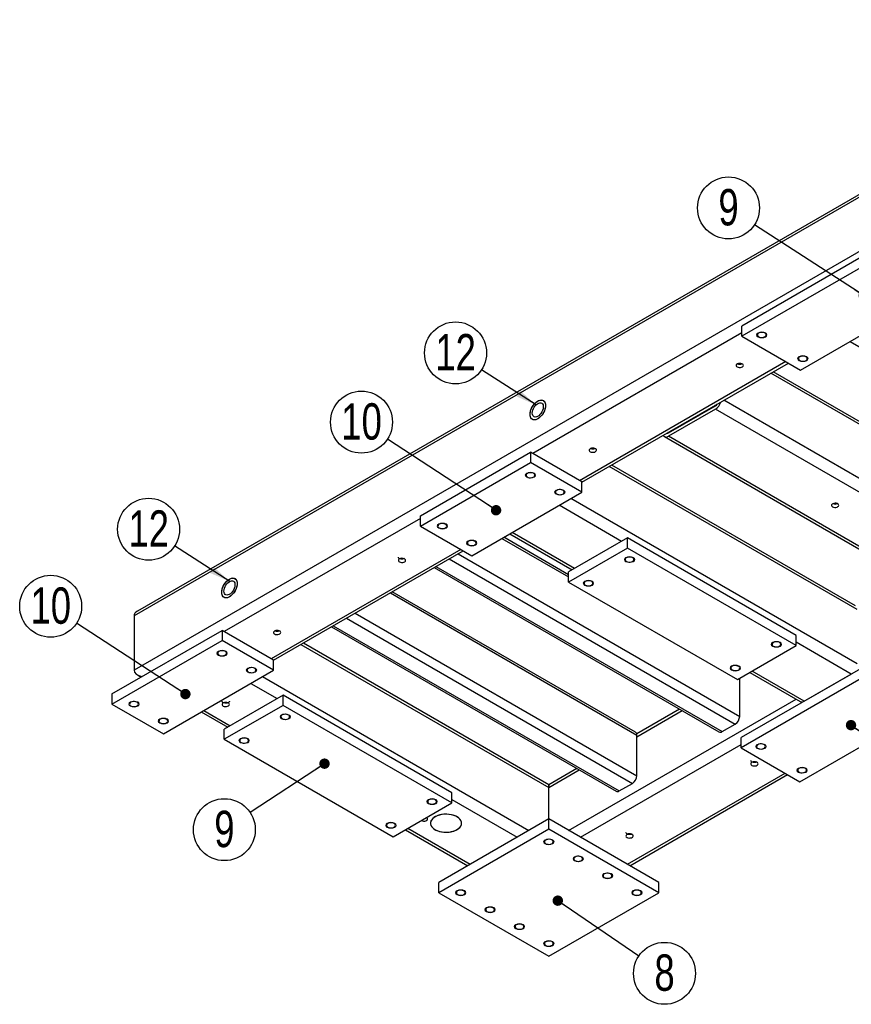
# Model space of a CAD drawing. Header units: millimetres. Extents: x 5 to 589, y -18 to 415.
# Tile 8 of 10: x 426 to 506, y 200 to 294. Entities that reach past the tile are written whole.
import ezdxf

# ---------------------------------------------------------------- set-up
doc = ezdxf.new("R2010")
doc.units = ezdxf.units.MM
doc.layers.add('NOTES', color=6, linetype='Continuous')
doc.layers.add('TRAIT-FINS', color=9, linetype='Continuous')
doc.layers.add('TRAIT-FORT', color=4, linetype='Continuous', lineweight=25)
doc.styles.add('SLDTEXTSTYLE0', font='TXT', dxfattribs={"width": 0.75})
doc.dimstyles.new('SLDDIMSTYLE6', dxfattribs={"dimtxt": 0.18, "dimasz": 1, "dimexe": 0, "dimexo": 0.0625, "dimgap": 0, "dimtad": 0, "dimtih": 1, "dimtoh": 1, "dimdec": 0, "dimrnd": 1e-09, "dimzin": 0, "dimdsep": 46, "dimtxsty": 'Standard', "dimblk1": 'DOT', "dimblk2": 'DOT', "dimsah": 1, "dimcen": 0.09, "dimadec": 0, "dimazin": 0, "dimtfac": 1, "dimtdec": 0, "dimtofl": 0, "dimtmove": 0, "dimatfit": 3, "dimldrblk": 'DOT', "dimfxl": 1, "dimfrac": 2, "dimtolj": 1, "dimtzin": 0, "dimarcsym": 0})
doc.dimstyles.new('SLDDIMSTYLE7', dxfattribs={"dimtxt": 0.18, "dimasz": 2, "dimexe": 0, "dimexo": 0.0625, "dimgap": 0, "dimtad": 0, "dimtih": 1, "dimtoh": 1, "dimdec": 0, "dimrnd": 1e-09, "dimzin": 0, "dimdsep": 46, "dimtxsty": 'Standard', "dimsah": 1, "dimcen": 0.09, "dimadec": 0, "dimazin": 0, "dimtfac": 2, "dimtdec": 0, "dimtofl": 0, "dimtmove": 0, "dimatfit": 3, "dimfxl": 1, "dimfrac": 2, "dimtolj": 1, "dimtzin": 0, "dimarcsym": 0})

# ---------------------------------------------------------------- blocks, each defined once
blk = doc.blocks.new('SW_NOTE_17')
at = {"layer": 'NOTES', "color": 0}
blk.add_circle((-2.503, 1.621), 2.983, dxfattribs=at)
at = {"layer": 'NOTES', "color": 0, "insert": (-2.499, 3.44), "char_height": 3.5, "attachment_point": 2, "style": 'SLDTEXTSTYLE0'}
blk.add_mtext('9', dxfattribs=at)
blk = doc.blocks.new('_Dot')
at = {"color": 0, "linetype": 'ByBlock', "lineweight": -2}
blk.add_line((-0.5, 0), (-1, 0), dxfattribs=at)
at = {"color": 0, "linetype": 'ByBlock', "const_width": 0.5}
blk.add_lwpolyline([(-0.25, 0, 1), (0.25, 0, 1)], format="xyb", close=True, dxfattribs=at)
blk = doc.blocks.new('SW_NOTE_18')
at = {"layer": 'NOTES', "color": 0}
blk.add_circle((-2.496, 1.634), 2.983, dxfattribs=at)
at = {"layer": 'NOTES', "color": 0, "insert": (-2.486, 3.452), "char_height": 3.5, "attachment_point": 2, "style": 'SLDTEXTSTYLE0'}
blk.add_mtext('10', dxfattribs=at)
blk = doc.blocks.new('SW_NOTE_19')
at = {"layer": 'NOTES', "color": 0}
blk.add_circle((-2.499, 1.628), 2.983, dxfattribs=at)
at = {"layer": 'NOTES', "color": 0, "insert": (-2.49, 3.447), "char_height": 3.5, "attachment_point": 2, "style": 'SLDTEXTSTYLE0'}
blk.add_mtext('10', dxfattribs=at)
blk = doc.blocks.new('SW_NOTE_20')
at = {"layer": 'NOTES', "color": 0}
blk.add_circle((2.465, -1.679), 2.983, dxfattribs=at)
at = {"layer": 'NOTES', "color": 0, "insert": (2.47, 0.14), "char_height": 3.5, "attachment_point": 2, "style": 'SLDTEXTSTYLE0'}
blk.add_mtext('8', dxfattribs=at)
blk = doc.blocks.new('SW_NOTE_26')
at = {"layer": 'NOTES', "color": 0}
blk.add_circle((-2.491, -1.641), 2.983, dxfattribs=at)
at = {"layer": 'NOTES', "color": 0, "insert": (-2.486, 0.178), "char_height": 3.5, "attachment_point": 2, "style": 'SLDTEXTSTYLE0'}
blk.add_mtext('9', dxfattribs=at)
blk = doc.blocks.new('SW_NOTE_27')
at = {"layer": 'NOTES', "color": 0}
blk.add_circle((-2.505, 1.62), 2.983, dxfattribs=at)
at = {"layer": 'NOTES', "color": 0, "insert": (-2.495, 3.438), "char_height": 3.5, "attachment_point": 2, "style": 'SLDTEXTSTYLE0'}
blk.add_mtext('12', dxfattribs=at)
blk = doc.blocks.new('SW_NOTE_28')
at = {"layer": 'NOTES', "color": 0}
blk.add_circle((-2.508, 1.614), 2.983, dxfattribs=at)
at = {"layer": 'NOTES', "color": 0, "insert": (-2.499, 3.432), "char_height": 3.5, "attachment_point": 2, "style": 'SLDTEXTSTYLE0'}
blk.add_mtext('12', dxfattribs=at)

msp = doc.modelspace()

# ---------------------------------------------------------------- linework, layer by layer
at = {"layer": 'TRAIT-FINS', "lineweight": 18, "flags": 128}
for points in [[(497.314, 263.848), (497.206, 263.942), (497.168, 264.052), (497.206, 264.163), (497.314, 264.256), (497.476, 264.319), (497.668, 264.341), (497.859, 264.319), (498.021, 264.256), (498.129, 264.163), (498.168, 264.052), (498.129, 263.942), (498.021, 263.848), (497.859, 263.786), (497.668, 263.764), (497.476, 263.786), (497.314, 263.848)], [(501.274, 261.562), (501.165, 261.656), (501.127, 261.766), (501.165, 261.877), (501.274, 261.971), (501.436, 262.033), (501.627, 262.055), (501.819, 262.033), (501.981, 261.971), (502.089, 261.877), (502.127, 261.766), (502.089, 261.656), (501.981, 261.562), (501.819, 261.5), (501.627, 261.478), (501.436, 261.5), (501.274, 261.562)], [(475.04, 250.337), (474.932, 250.43), (474.894, 250.541), (474.932, 250.651), (475.04, 250.745), (475.202, 250.808), (475.394, 250.829), (475.585, 250.808), (475.747, 250.745), (475.856, 250.651), (475.894, 250.541), (475.856, 250.43), (475.747, 250.337), (475.585, 250.274), (475.394, 250.252), (475.202, 250.274), (475.04, 250.337)], [(477.869, 248.704), (477.76, 248.798), (477.722, 248.908), (477.76, 249.018), (477.869, 249.112), (478.031, 249.175), (478.222, 249.197), (478.413, 249.175), (478.576, 249.112), (478.684, 249.018), (478.722, 248.908), (478.684, 248.798), (478.576, 248.704), (478.413, 248.641), (478.222, 248.619), (478.031, 248.641), (477.869, 248.704)], [(466.555, 245.438), (466.446, 245.532), (466.408, 245.642), (466.446, 245.753), (466.555, 245.846), (466.717, 245.909), (466.908, 245.931), (467.1, 245.909), (467.262, 245.846), (467.37, 245.753), (467.408, 245.642), (467.37, 245.532), (467.262, 245.438), (467.1, 245.376), (466.908, 245.354), (466.717, 245.376), (466.555, 245.438)], [(469.383, 243.805), (469.275, 243.899), (469.237, 244.01), (469.275, 244.12), (469.383, 244.214), (469.545, 244.276), (469.737, 244.298), (469.928, 244.276), (470.09, 244.214), (470.199, 244.12), (470.237, 244.01), (470.199, 243.899), (470.09, 243.805), (469.928, 243.743), (469.737, 243.721), (469.545, 243.743), (469.383, 243.805)], [(484.586, 242.213), (484.478, 242.307), (484.44, 242.418), (484.478, 242.528), (484.586, 242.622), (484.748, 242.684), (484.94, 242.706), (485.131, 242.684), (485.293, 242.622), (485.402, 242.528), (485.44, 242.418), (485.402, 242.307), (485.293, 242.213), (485.131, 242.151), (484.94, 242.129), (484.748, 242.151), (484.586, 242.213)], [(480.626, 239.928), (480.518, 240.021), (480.48, 240.132), (480.518, 240.242), (480.626, 240.336), (480.788, 240.398), (480.98, 240.42), (481.171, 240.398), (481.333, 240.336), (481.442, 240.242), (481.48, 240.132), (481.442, 240.021), (481.333, 239.928), (481.171, 239.865), (480.98, 239.843), (480.788, 239.865), (480.626, 239.928)], [(498.728, 234.049), (498.62, 234.143), (498.582, 234.253), (498.62, 234.364), (498.728, 234.458), (498.89, 234.52), (499.082, 234.542), (499.273, 234.52), (499.435, 234.458), (499.544, 234.364), (499.582, 234.253), (499.544, 234.143), (499.435, 234.049), (499.273, 233.987), (499.082, 233.965), (498.89, 233.987), (498.728, 234.049)], [(445.342, 233.192), (445.233, 233.286), (445.195, 233.396), (445.233, 233.507), (445.342, 233.6), (445.504, 233.663), (445.695, 233.685), (445.887, 233.663), (446.049, 233.6), (446.157, 233.507), (446.195, 233.396), (446.157, 233.286), (446.049, 233.192), (445.887, 233.13), (445.695, 233.108), (445.504, 233.13), (445.342, 233.192)], [(448.17, 231.559), (448.062, 231.653), (448.024, 231.763), (448.062, 231.874), (448.17, 231.968), (448.332, 232.03), (448.524, 232.052), (448.715, 232.03), (448.877, 231.968), (448.986, 231.874), (449.024, 231.763), (448.986, 231.653), (448.877, 231.559), (448.715, 231.497), (448.524, 231.475), (448.332, 231.497), (448.17, 231.559)], [(494.768, 231.763), (494.66, 231.857), (494.622, 231.968), (494.66, 232.078), (494.768, 232.172), (494.931, 232.234), (495.122, 232.256), (495.313, 232.234), (495.476, 232.172), (495.584, 232.078), (495.622, 231.968), (495.584, 231.857), (495.476, 231.763), (495.313, 231.701), (495.122, 231.679), (494.931, 231.701), (494.768, 231.763)], [(436.856, 228.294), (436.748, 228.387), (436.71, 228.498), (436.748, 228.608), (436.856, 228.702), (437.019, 228.764), (437.21, 228.786), (437.401, 228.764), (437.563, 228.702), (437.672, 228.608), (437.71, 228.498), (437.672, 228.387), (437.563, 228.294), (437.401, 228.231), (437.21, 228.209), (437.019, 228.231), (436.856, 228.294)], [(439.685, 226.661), (439.576, 226.755), (439.538, 226.865), (439.576, 226.975), (439.685, 227.069), (439.847, 227.132), (440.038, 227.154), (440.23, 227.132), (440.392, 227.069), (440.5, 226.975), (440.538, 226.865), (440.5, 226.755), (440.392, 226.661), (440.23, 226.598), (440.038, 226.576), (439.847, 226.598), (439.685, 226.661)], [(451.423, 227.069), (451.314, 227.163), (451.276, 227.273), (451.314, 227.384), (451.423, 227.477), (451.585, 227.54), (451.776, 227.562), (451.968, 227.54), (452.13, 227.477), (452.238, 227.384), (452.276, 227.273), (452.238, 227.163), (452.13, 227.069), (451.968, 227.007), (451.776, 226.985), (451.585, 227.007), (451.423, 227.069)], [(447.463, 224.783), (447.355, 224.877), (447.317, 224.987), (447.355, 225.098), (447.463, 225.191), (447.625, 225.254), (447.817, 225.276), (448.008, 225.254), (448.17, 225.191), (448.278, 225.098), (448.317, 224.987), (448.278, 224.877), (448.17, 224.783), (448.008, 224.721), (447.817, 224.699), (447.625, 224.721), (447.463, 224.783)], [(497.243, 224.212), (497.135, 224.305), (497.097, 224.416), (497.135, 224.526), (497.243, 224.62), (497.405, 224.682), (497.597, 224.704), (497.788, 224.682), (497.95, 224.62), (498.059, 224.526), (498.097, 224.416), (498.059, 224.305), (497.95, 224.212), (497.788, 224.149), (497.597, 224.127), (497.405, 224.149), (497.243, 224.212)], [(501.203, 221.926), (501.095, 222.019), (501.057, 222.13), (501.095, 222.24), (501.203, 222.334), (501.365, 222.397), (501.557, 222.418), (501.748, 222.397), (501.91, 222.334), (502.019, 222.24), (502.057, 222.13), (502.019, 222.019), (501.91, 221.926), (501.748, 221.863), (501.557, 221.841), (501.365, 221.863), (501.203, 221.926)], [(465.565, 218.905), (465.457, 218.999), (465.418, 219.109), (465.457, 219.22), (465.565, 219.313), (465.727, 219.376), (465.918, 219.398), (466.11, 219.376), (466.272, 219.313), (466.38, 219.22), (466.418, 219.109), (466.38, 218.999), (466.272, 218.905), (466.11, 218.842), (465.918, 218.82), (465.727, 218.842), (465.565, 218.905)], [(461.605, 216.619), (461.497, 216.713), (461.459, 216.823), (461.497, 216.934), (461.605, 217.027), (461.767, 217.09), (461.959, 217.112), (462.15, 217.09), (462.312, 217.027), (462.421, 216.934), (462.459, 216.823), (462.421, 216.713), (462.312, 216.619), (462.15, 216.557), (461.959, 216.535), (461.767, 216.557), (461.605, 216.619)], [(476.808, 215.027), (476.7, 215.121), (476.661, 215.231), (476.7, 215.342), (476.808, 215.435), (476.97, 215.498), (477.161, 215.52), (477.353, 215.498), (477.515, 215.435), (477.623, 215.342), (477.661, 215.231), (477.623, 215.121), (477.515, 215.027), (477.353, 214.965), (477.161, 214.943), (476.97, 214.965), (476.808, 215.027)], [(479.636, 213.394), (479.528, 213.488), (479.49, 213.598), (479.528, 213.709), (479.636, 213.802), (479.799, 213.865), (479.99, 213.887), (480.181, 213.865), (480.343, 213.802), (480.452, 213.709), (480.49, 213.598), (480.452, 213.488), (480.343, 213.394), (480.181, 213.332), (479.99, 213.31), (479.799, 213.332), (479.636, 213.394)], [(482.465, 211.761), (482.356, 211.855), (482.318, 211.966), (482.356, 212.076), (482.465, 212.17), (482.627, 212.232), (482.818, 212.254), (483.01, 212.232), (483.172, 212.17), (483.28, 212.076), (483.318, 211.966), (483.28, 211.855), (483.172, 211.761), (483.01, 211.699), (482.818, 211.677), (482.627, 211.699), (482.465, 211.761)], [(468.323, 210.129), (468.214, 210.222), (468.176, 210.333), (468.214, 210.443), (468.323, 210.537), (468.485, 210.599), (468.676, 210.621), (468.868, 210.599), (469.03, 210.537), (469.138, 210.443), (469.176, 210.333), (469.138, 210.222), (469.03, 210.129), (468.868, 210.066), (468.676, 210.044), (468.485, 210.066), (468.323, 210.129)], [(485.293, 210.129), (485.185, 210.222), (485.147, 210.333), (485.185, 210.443), (485.293, 210.537), (485.455, 210.599), (485.647, 210.621), (485.838, 210.599), (486, 210.537), (486.109, 210.443), (486.147, 210.333), (486.109, 210.222), (486, 210.129), (485.838, 210.066), (485.647, 210.044), (485.455, 210.066), (485.293, 210.129)], [(471.151, 208.496), (471.043, 208.589), (471.005, 208.7), (471.043, 208.81), (471.151, 208.904), (471.313, 208.967), (471.505, 208.989), (471.696, 208.967), (471.858, 208.904), (471.967, 208.81), (472.005, 208.7), (471.967, 208.589), (471.858, 208.496), (471.696, 208.433), (471.505, 208.411), (471.313, 208.433), (471.151, 208.496)], [(473.979, 206.863), (473.871, 206.957), (473.833, 207.067), (473.871, 207.178), (473.979, 207.271), (474.142, 207.334), (474.333, 207.356), (474.524, 207.334), (474.687, 207.271), (474.795, 207.178), (474.833, 207.067), (474.795, 206.957), (474.687, 206.863), (474.524, 206.8), (474.333, 206.778), (474.142, 206.8), (473.979, 206.863)], [(476.808, 205.23), (476.7, 205.324), (476.661, 205.434), (476.7, 205.545), (476.808, 205.638), (476.97, 205.701), (477.161, 205.723), (477.353, 205.701), (477.515, 205.638), (477.623, 205.545), (477.661, 205.434), (477.623, 205.324), (477.515, 205.23), (477.353, 205.168), (477.161, 205.146), (476.97, 205.168), (476.808, 205.23)]]:
    msp.add_lwpolyline(points, dxfattribs=at)
at = {"layer": 'TRAIT-FORT', "lineweight": 25}
for p, q in [((536.205, 294.138), (437.21, 236.99)), ((536.205, 294.409), (437.541, 237.452)), ((526.659, 283.401), (437.21, 231.764)), ((512.022, 274.298), (495.758, 264.91)), ((512.022, 273.319), (495.758, 263.93)), ((501.415, 260.664), (517.679, 270.053)), ((495.758, 263.93), (495.758, 264.91)), ((495.758, 264.257), (475.606, 252.623)), ((495.758, 263.93), (501.415, 260.664)), ((506.19, 263.42), (532.44, 248.266)), ((500.001, 261.481), (480.131, 250.01)), ((480.343, 249.862), (500.235, 261.346)), ((522.416, 246.582), (498.539, 260.366)), ((522.251, 246.949), (498.773, 260.502)), ((488.687, 254.623), (493.213, 257.236)), ((493.214, 257.236), (493.165, 257.264)), ((520.507, 242.459), (494.013, 257.753)), ((493.213, 256.909), (488.687, 254.296)), ((519.376, 241.805), (493.213, 256.909)), ((488.287, 254.257), (516.925, 237.725)), ((488.687, 254.623), (488.639, 254.651)), ((517.325, 237.764), (488.687, 254.296)), ((464.787, 246.622), (475.394, 252.745)), ((475.394, 252.745), (475.394, 251.765)), ((480.343, 249.888), (475.394, 252.745)), ((464.787, 245.642), (475.394, 251.765)), ((480.343, 248.908), (475.394, 251.765)), ((506.86, 237.602), (482.983, 251.386)), ((506.694, 237.968), (483.217, 251.521)), ((480.343, 248.908), (480.343, 249.888)), ((469.737, 242.785), (480.343, 248.908)), ((484.162, 244.173), (478.152, 247.643)), ((506.86, 232.376), (479.283, 248.296)), ((464.787, 245.642), (464.787, 246.622)), ((464.787, 246.377), (445.907, 235.478)), ((464.787, 245.642), (469.737, 242.785)), ((473.392, 244.895), (479.402, 241.425)), ((479.636, 241.561), (473.626, 245.03)), ((472.637, 244.459), (479.071, 240.745)), ((479.071, 240.948), (472.813, 244.561)), ((484.727, 244.5), (479.071, 241.234)), ((484.727, 243.52), (484.727, 244.5)), ((500.991, 235.111), (484.727, 244.5)), ((468.676, 243.397), (450.433, 232.866)), ((450.645, 232.718), (468.91, 243.262)), ((468.416, 242.977), (495.546, 227.315)), ((484.727, 243.52), (479.071, 240.254)), ((500.991, 234.131), (484.727, 243.52)), ((467.567, 242.487), (495.122, 226.58)), ((466.119, 241.651), (493.549, 225.815)), ((466.294, 241.752), (493.849, 225.845)), ((479.071, 240.254), (479.071, 241.234)), ((479.071, 240.254), (495.334, 230.865)), ((461.911, 239.221), (485.647, 225.519)), ((485.522, 225.794), (462.087, 239.323)), ((458.516, 237.262), (485.647, 221.6)), ((437.21, 236.99), (437.21, 231.764)), ((457.668, 236.772), (485.222, 220.865)), ((435.089, 229.478), (445.695, 235.601)), ((445.695, 235.601), (445.695, 234.621)), ((450.645, 232.743), (445.695, 235.601)), ((456.219, 235.936), (483.65, 220.1)), ((456.395, 236.037), (483.95, 220.13)), ((435.089, 228.498), (445.695, 234.621)), ((450.645, 231.763), (445.695, 234.621)), ((453.284, 234.241), (477.161, 220.457)), ((477.161, 220.728), (453.519, 234.377)), ((511.951, 234.662), (495.688, 225.273)), ((500.991, 234.131), (500.991, 235.111)), ((506.294, 231.396), (500.991, 234.458)), ((495.334, 230.865), (500.991, 234.131)), ((511.951, 233.682), (495.688, 224.293)), ((450.645, 231.763), (450.645, 232.743)), ((440.038, 225.64), (450.645, 231.763)), ((496.514, 231.547), (501.369, 228.744)), ((501.769, 228.784), (496.748, 231.682)), ((501.769, 228.784), (506.294, 231.396)), ((437.541, 231.302), (437.895, 231.098)), ((448.453, 230.498), (450.998, 229.029)), ((449.585, 231.151), (475.252, 216.334)), ((495.546, 227.315), (495.546, 230.988)), ((501.344, 221.028), (517.608, 230.416)), ((435.089, 229.478), (435.089, 228.498)), ((451.564, 229.355), (445.907, 226.09)), ((451.564, 228.375), (451.564, 229.355)), ((467.828, 219.967), (451.564, 229.355)), ((479.071, 216.334), (500.969, 228.975)), ((435.089, 228.498), (440.038, 225.64)), ((443.693, 227.75), (446.239, 226.281)), ((443.928, 227.886), (446.473, 226.416)), ((451.564, 228.375), (445.907, 225.11)), ((467.828, 218.987), (451.564, 228.375)), ((489.762, 228.002), (485.636, 225.62)), ((485.647, 225.356), (489.996, 227.866)), ((445.907, 225.11), (445.907, 226.09)), ((493.849, 225.845), (495.122, 226.58)), ((445.907, 225.11), (462.171, 215.721)), ((485.647, 221.6), (485.647, 225.519)), ((495.688, 224.293), (495.688, 225.273)), ((480.202, 215.68), (495.688, 224.62)), ((495.688, 224.293), (501.344, 221.028)), ((479.862, 222.287), (477.161, 220.728)), ((477.161, 220.457), (480.096, 222.152)), ((484.727, 213.068), (499.93, 221.844)), ((484.962, 212.933), (500.164, 221.709)), ((477.161, 220.457), (477.161, 220.728)), ((477.161, 220.728), (477.161, 220.457)), ((477.161, 217.436), (477.161, 220.457)), ((483.95, 220.13), (485.222, 220.865)), ((467.828, 218.987), (467.828, 219.967)), ((467.828, 219.313), (474.121, 215.68)), ((462.171, 215.721), (467.828, 218.987)), ((477.161, 217.436), (466.555, 211.313)), ((477.161, 216.456), (477.161, 217.436)), ((487.768, 211.313), (477.161, 217.436)), ((463.351, 216.402), (469.361, 212.933)), ((463.585, 216.538), (469.595, 213.068)), ((477.161, 216.456), (466.555, 210.333)), ((487.768, 210.333), (477.161, 216.456)), ((466.555, 210.333), (466.555, 211.313)), ((487.768, 210.333), (487.768, 211.313)), ((466.555, 210.333), (477.161, 204.21)), ((477.161, 204.21), (487.768, 210.333))]:
    msp.add_line(p, q, dxfattribs=at)
at = {"layer": 'TRAIT-FORT', "lineweight": 25, "flags": 128}
for points in [[(497.367, 264.226), (497.292, 264.167), (497.25, 264.098), (497.245, 264.025), (497.278, 263.954), (497.345, 263.892), (497.441, 263.845), (497.558, 263.815), (497.683, 263.807), (497.808, 263.821), (497.92, 263.855), (498.009, 263.907), (498.069, 263.971), (498.092, 264.043), (498.078, 264.116), (498.027, 264.183), (497.945, 264.238), (497.837, 264.277), (497.715, 264.296), (497.589, 264.293), (497.469, 264.269), (497.367, 264.226)], [(501.327, 261.94), (501.252, 261.881), (501.21, 261.812), (501.205, 261.739), (501.238, 261.668), (501.305, 261.606), (501.401, 261.559), (501.517, 261.529), (501.643, 261.521), (501.768, 261.535), (501.88, 261.569), (501.969, 261.621), (502.028, 261.685), (502.052, 261.757), (502.038, 261.83), (501.987, 261.897), (501.905, 261.952), (501.797, 261.991), (501.675, 262.01), (501.548, 262.008), (501.429, 261.983), (501.327, 261.94)], [(495.299, 260.971), (495.393, 260.932), (495.503, 260.913), (495.618, 260.916), (495.725, 260.94), (495.813, 260.983), (495.872, 261.04), (495.896, 261.105), (495.882, 261.171), (495.831, 261.231), (495.75, 261.278), (495.646, 261.307), (495.532, 261.315), (495.419, 261.302), (495.32, 261.268), (495.246, 261.217), (495.204, 261.155), (495.199, 261.088), (495.232, 261.025), (495.299, 260.971)], [(475.358, 256.399), (475.371, 256.564), (475.408, 256.738), (475.47, 256.915), (475.552, 257.089), (475.653, 257.254), (475.77, 257.404), (475.898, 257.535), (476.032, 257.642), (476.169, 257.721), (476.304, 257.77), (476.432, 257.786), (476.548, 257.77), (476.649, 257.722), (476.732, 257.644), (476.793, 257.537), (476.831, 257.407), (476.843, 257.256), (476.831, 257.092), (476.793, 256.918), (476.732, 256.741), (476.649, 256.567), (476.548, 256.402), (476.432, 256.251), (476.304, 256.121), (476.169, 256.014), (476.032, 255.935), (475.898, 255.886), (475.77, 255.869), (475.653, 255.885), (475.552, 255.934), (475.47, 256.012), (475.408, 256.118), (475.371, 256.249), (475.358, 256.399)], [(476.101, 255.97), (475.964, 255.906), (475.833, 255.874), (475.71, 255.873), (475.601, 255.906), (475.508, 255.969), (475.436, 256.062), (475.387, 256.181), (475.361, 256.322), (475.361, 256.48), (475.387, 256.65), (475.436, 256.826), (475.508, 257.003), (475.601, 257.173), (475.71, 257.331), (475.833, 257.473), (475.964, 257.592), (476.101, 257.685), (476.237, 257.749), (476.369, 257.782), (476.492, 257.782), (476.601, 257.75), (476.693, 257.687), (476.765, 257.594), (476.815, 257.475), (476.84, 257.334), (476.84, 257.176), (476.815, 257.005), (476.765, 256.829), (476.693, 256.653), (476.601, 256.483), (476.492, 256.325), (476.369, 256.183), (476.237, 256.064), (476.101, 255.97)], [(475.57, 256.522), (475.583, 256.661), (475.619, 256.807), (475.679, 256.955), (475.757, 257.096), (475.852, 257.226), (475.959, 257.336), (476.072, 257.423), (476.187, 257.482), (476.297, 257.51), (476.398, 257.507), (476.486, 257.471), (476.555, 257.406), (476.603, 257.314), (476.628, 257.198), (476.628, 257.066), (476.603, 256.922), (476.555, 256.774), (476.486, 256.629), (476.398, 256.493), (476.297, 256.372), (476.187, 256.273), (476.072, 256.2), (475.959, 256.156), (475.852, 256.143), (475.757, 256.163), (475.679, 256.214), (475.619, 256.293), (475.583, 256.397), (475.57, 256.522)], [(481.157, 252.807), (481.25, 252.768), (481.361, 252.749), (481.476, 252.752), (481.583, 252.776), (481.671, 252.819), (481.73, 252.876), (481.754, 252.941), (481.74, 253.007), (481.689, 253.067), (481.607, 253.114), (481.504, 253.143), (481.39, 253.151), (481.277, 253.138), (481.178, 253.104), (481.103, 253.053), (481.062, 252.991), (481.057, 252.924), (481.09, 252.861), (481.157, 252.807)], [(475.093, 250.714), (475.018, 250.655), (474.976, 250.586), (474.971, 250.513), (475.004, 250.443), (475.072, 250.381), (475.168, 250.333), (475.284, 250.304), (475.41, 250.296), (475.534, 250.309), (475.646, 250.343), (475.736, 250.395), (475.795, 250.46), (475.818, 250.532), (475.804, 250.604), (475.754, 250.671), (475.671, 250.727), (475.564, 250.766), (475.441, 250.785), (475.315, 250.782), (475.195, 250.758), (475.093, 250.714)], [(477.922, 249.082), (477.846, 249.023), (477.805, 248.954), (477.8, 248.881), (477.833, 248.81), (477.9, 248.748), (477.996, 248.7), (478.112, 248.671), (478.238, 248.663), (478.362, 248.676), (478.474, 248.711), (478.564, 248.762), (478.623, 248.827), (478.647, 248.899), (478.633, 248.972), (478.582, 249.039), (478.499, 249.094), (478.392, 249.133), (478.27, 249.152), (478.143, 249.149), (478.024, 249.125), (477.922, 249.082)], [(504.491, 247.5), (504.585, 247.461), (504.695, 247.442), (504.81, 247.445), (504.918, 247.469), (505.006, 247.512), (505.065, 247.569), (505.088, 247.634), (505.074, 247.7), (505.023, 247.76), (504.942, 247.807), (504.838, 247.836), (504.724, 247.845), (504.611, 247.831), (504.512, 247.797), (504.438, 247.746), (504.396, 247.684), (504.391, 247.618), (504.424, 247.554), (504.491, 247.5)], [(466.608, 245.816), (466.533, 245.757), (466.491, 245.688), (466.486, 245.615), (466.519, 245.544), (466.586, 245.482), (466.682, 245.435), (466.798, 245.405), (466.924, 245.397), (467.049, 245.411), (467.161, 245.445), (467.25, 245.497), (467.31, 245.561), (467.333, 245.633), (467.319, 245.706), (467.268, 245.773), (467.186, 245.828), (467.078, 245.867), (466.956, 245.886), (466.829, 245.883), (466.71, 245.859), (466.608, 245.816)], [(469.436, 244.183), (469.361, 244.124), (469.319, 244.055), (469.314, 243.982), (469.347, 243.911), (469.415, 243.85), (469.511, 243.802), (469.627, 243.773), (469.753, 243.764), (469.877, 243.778), (469.989, 243.812), (470.079, 243.864), (470.138, 243.929), (470.162, 244), (470.147, 244.073), (470.097, 244.14), (470.014, 244.196), (469.907, 244.234), (469.784, 244.253), (469.658, 244.251), (469.538, 244.226), (469.436, 244.183)], [(463.267, 242.52), (463.173, 242.481), (463.063, 242.462), (462.947, 242.465), (462.84, 242.489), (462.752, 242.532), (462.693, 242.589), (462.67, 242.654), (462.669, 242.663)], [(462.772, 242.193), (462.866, 242.155), (462.976, 242.136), (463.091, 242.138), (463.198, 242.163), (463.286, 242.206), (463.345, 242.263), (463.369, 242.328), (463.355, 242.394), (463.304, 242.453), (463.223, 242.501), (463.119, 242.53), (463.005, 242.538), (462.892, 242.524), (462.793, 242.49), (462.719, 242.44), (462.677, 242.378), (462.672, 242.311), (462.705, 242.247), (462.772, 242.193)], [(484.639, 242.244), (484.741, 242.201), (484.861, 242.176), (484.987, 242.174), (485.11, 242.193), (485.217, 242.232), (485.299, 242.287), (485.35, 242.354), (485.364, 242.427), (485.341, 242.499), (485.282, 242.563), (485.192, 242.615), (485.08, 242.649), (484.956, 242.663), (484.83, 242.655), (484.714, 242.625), (484.617, 242.578), (484.55, 242.516), (484.517, 242.445), (484.522, 242.372), (484.564, 242.303), (484.639, 242.244)], [(445.66, 239.255), (445.672, 239.42), (445.71, 239.593), (445.771, 239.77), (445.854, 239.944), (445.955, 240.109), (446.071, 240.26), (446.199, 240.391), (446.334, 240.497), (446.471, 240.577), (446.605, 240.625), (446.733, 240.642), (446.85, 240.626), (446.951, 240.578), (447.034, 240.499), (447.095, 240.393), (447.132, 240.262), (447.145, 240.112), (447.132, 239.947), (447.095, 239.773), (447.034, 239.596), (446.951, 239.422), (446.85, 239.257), (446.733, 239.107), (446.605, 238.976), (446.471, 238.869), (446.334, 238.79), (446.199, 238.741), (446.071, 238.725), (445.955, 238.741), (445.854, 238.789), (445.771, 238.868), (445.71, 238.974), (445.672, 239.104), (445.66, 239.255)], [(446.402, 238.826), (446.266, 238.762), (446.134, 238.729), (446.011, 238.729), (445.902, 238.761), (445.81, 238.825), (445.738, 238.917), (445.688, 239.036), (445.663, 239.177), (445.663, 239.336), (445.688, 239.506), (445.738, 239.682), (445.81, 239.858), (445.902, 240.028), (446.011, 240.187), (446.134, 240.328), (446.266, 240.447), (446.402, 240.541), (446.539, 240.605), (446.671, 240.638), (446.793, 240.638), (446.902, 240.606), (446.995, 240.542), (447.067, 240.449), (447.116, 240.33), (447.142, 240.189), (447.142, 240.031), (447.116, 239.861), (447.067, 239.685), (446.995, 239.509), (446.902, 239.338), (446.793, 239.18), (446.671, 239.039), (446.539, 238.919), (446.402, 238.826)], [(445.872, 239.377), (445.884, 239.516), (445.921, 239.663), (445.98, 239.81), (446.059, 239.952), (446.154, 240.081), (446.26, 240.191), (446.374, 240.278), (446.488, 240.337), (446.599, 240.366), (446.7, 240.362), (446.787, 240.327), (446.857, 240.261), (446.905, 240.169), (446.93, 240.054), (446.93, 239.921), (446.905, 239.778), (446.857, 239.63), (446.787, 239.484), (446.7, 239.348), (446.599, 239.228), (446.488, 239.128), (446.374, 239.055), (446.26, 239.011), (446.154, 238.999), (446.059, 239.018), (445.98, 239.069), (445.921, 239.148), (445.884, 239.253), (445.872, 239.377)], [(480.679, 239.958), (480.781, 239.915), (480.901, 239.891), (481.027, 239.888), (481.15, 239.907), (481.257, 239.946), (481.34, 240.001), (481.39, 240.068), (481.405, 240.141), (481.381, 240.213), (481.322, 240.277), (481.232, 240.329), (481.12, 240.363), (480.996, 240.377), (480.87, 240.369), (480.754, 240.339), (480.658, 240.292), (480.59, 240.23), (480.557, 240.159), (480.562, 240.086), (480.604, 240.017), (480.679, 239.958)], [(450.751, 235.254), (450.845, 235.215), (450.955, 235.196), (451.07, 235.199), (451.178, 235.223), (451.266, 235.266), (451.325, 235.323), (451.348, 235.388), (451.334, 235.454), (451.283, 235.514), (451.202, 235.561), (451.098, 235.59), (450.984, 235.598), (450.871, 235.585), (450.772, 235.551), (450.698, 235.5), (450.656, 235.438), (450.651, 235.372), (450.684, 235.308), (450.751, 235.254)], [(498.781, 234.08), (498.883, 234.037), (499.003, 234.012), (499.129, 234.01), (499.252, 234.029), (499.359, 234.068), (499.442, 234.123), (499.492, 234.19), (499.506, 234.263), (499.483, 234.335), (499.424, 234.399), (499.334, 234.451), (499.222, 234.485), (499.098, 234.499), (498.972, 234.49), (498.856, 234.461), (498.76, 234.414), (498.692, 234.352), (498.659, 234.281), (498.664, 234.208), (498.706, 234.139), (498.781, 234.08)], [(445.395, 233.57), (445.319, 233.511), (445.278, 233.442), (445.273, 233.369), (445.306, 233.298), (445.373, 233.236), (445.469, 233.189), (445.585, 233.159), (445.711, 233.151), (445.836, 233.165), (445.948, 233.199), (446.037, 233.251), (446.096, 233.315), (446.12, 233.387), (446.106, 233.46), (446.055, 233.527), (445.972, 233.582), (445.865, 233.621), (445.743, 233.64), (445.616, 233.637), (445.497, 233.613), (445.395, 233.57)], [(448.223, 231.937), (448.148, 231.878), (448.106, 231.809), (448.101, 231.736), (448.134, 231.665), (448.201, 231.603), (448.298, 231.556), (448.414, 231.526), (448.54, 231.518), (448.664, 231.532), (448.776, 231.566), (448.866, 231.618), (448.925, 231.682), (448.948, 231.754), (448.934, 231.827), (448.883, 231.894), (448.801, 231.949), (448.694, 231.988), (448.571, 232.007), (448.445, 232.005), (448.325, 231.98), (448.223, 231.937)], [(494.821, 231.794), (494.923, 231.751), (495.043, 231.726), (495.17, 231.724), (495.292, 231.743), (495.399, 231.782), (495.482, 231.837), (495.532, 231.904), (495.547, 231.977), (495.523, 232.049), (495.464, 232.113), (495.374, 232.165), (495.262, 232.199), (495.138, 232.213), (495.012, 232.205), (494.896, 232.175), (494.8, 232.128), (494.732, 232.066), (494.7, 231.995), (494.704, 231.922), (494.746, 231.853), (494.821, 231.794)], [(436.909, 228.671), (436.834, 228.612), (436.792, 228.543), (436.788, 228.47), (436.82, 228.4), (436.888, 228.338), (436.984, 228.29), (437.1, 228.261), (437.226, 228.253), (437.35, 228.266), (437.462, 228.3), (437.552, 228.352), (437.611, 228.417), (437.635, 228.489), (437.62, 228.561), (437.57, 228.628), (437.487, 228.684), (437.38, 228.723), (437.257, 228.742), (437.131, 228.739), (437.011, 228.715), (436.909, 228.671)], [(446.399, 228.784), (446.391, 228.742), (446.349, 228.68), (446.275, 228.63), (446.176, 228.596), (446.063, 228.582), (445.949, 228.59), (445.845, 228.619), (445.764, 228.666), (445.713, 228.726), (445.699, 228.784)], [(445.801, 228.314), (445.895, 228.276), (446.005, 228.257), (446.121, 228.259), (446.228, 228.284), (446.316, 228.327), (446.375, 228.384), (446.398, 228.449), (446.384, 228.515), (446.334, 228.575), (446.252, 228.622), (446.149, 228.651), (446.034, 228.659), (445.922, 228.645), (445.823, 228.611), (445.748, 228.561), (445.706, 228.499), (445.701, 228.432), (445.734, 228.368), (445.801, 228.314)], [(439.738, 227.038), (439.663, 226.98), (439.621, 226.911), (439.616, 226.838), (439.649, 226.767), (439.716, 226.705), (439.812, 226.657), (439.928, 226.628), (440.054, 226.62), (440.179, 226.633), (440.291, 226.668), (440.38, 226.719), (440.439, 226.784), (440.463, 226.856), (440.449, 226.928), (440.398, 226.996), (440.316, 227.051), (440.208, 227.09), (440.086, 227.109), (439.959, 227.106), (439.84, 227.082), (439.738, 227.038)], [(451.476, 227.1), (451.578, 227.056), (451.697, 227.032), (451.824, 227.029), (451.946, 227.048), (452.054, 227.087), (452.136, 227.143), (452.187, 227.21), (452.201, 227.282), (452.177, 227.354), (452.118, 227.419), (452.029, 227.471), (451.917, 227.505), (451.792, 227.518), (451.666, 227.51), (451.55, 227.481), (451.454, 227.433), (451.387, 227.371), (451.354, 227.301), (451.359, 227.228), (451.401, 227.159), (451.476, 227.1)], [(447.516, 224.814), (447.618, 224.77), (447.737, 224.746), (447.864, 224.743), (447.986, 224.762), (448.094, 224.801), (448.176, 224.857), (448.227, 224.924), (448.241, 224.996), (448.218, 225.068), (448.158, 225.133), (448.069, 225.185), (447.957, 225.219), (447.832, 225.232), (447.707, 225.224), (447.59, 225.195), (447.494, 225.147), (447.427, 225.085), (447.394, 225.015), (447.399, 224.942), (447.441, 224.873), (447.516, 224.814)], [(497.296, 224.589), (497.221, 224.53), (497.179, 224.461), (497.175, 224.388), (497.207, 224.318), (497.275, 224.256), (497.371, 224.208), (497.487, 224.179), (497.613, 224.171), (497.737, 224.184), (497.849, 224.218), (497.939, 224.27), (497.998, 224.335), (498.022, 224.407), (498.007, 224.479), (497.957, 224.546), (497.874, 224.602), (497.767, 224.641), (497.644, 224.66), (497.518, 224.657), (497.398, 224.633), (497.296, 224.589)], [(497.208, 222.926), (497.114, 222.887), (497.004, 222.868), (496.889, 222.871), (496.781, 222.895), (496.693, 222.938), (496.634, 222.995), (496.611, 223.061), (496.61, 223.069)], [(496.713, 222.599), (496.807, 222.561), (496.917, 222.542), (497.032, 222.545), (497.14, 222.569), (497.228, 222.612), (497.286, 222.669), (497.31, 222.734), (497.296, 222.8), (497.245, 222.86), (497.164, 222.907), (497.06, 222.936), (496.946, 222.944), (496.833, 222.931), (496.734, 222.896), (496.66, 222.846), (496.618, 222.784), (496.613, 222.717), (496.646, 222.654), (496.713, 222.599)], [(501.256, 222.303), (501.181, 222.244), (501.139, 222.175), (501.134, 222.102), (501.167, 222.032), (501.234, 221.97), (501.331, 221.922), (501.447, 221.893), (501.573, 221.885), (501.697, 221.898), (501.809, 221.932), (501.899, 221.984), (501.958, 222.049), (501.981, 222.121), (501.967, 222.193), (501.916, 222.26), (501.834, 222.316), (501.727, 222.355), (501.604, 222.374), (501.478, 222.371), (501.358, 222.347), (501.256, 222.303)], [(465.618, 218.936), (465.72, 218.892), (465.839, 218.868), (465.966, 218.865), (466.088, 218.884), (466.196, 218.923), (466.278, 218.979), (466.329, 219.046), (466.343, 219.118), (466.32, 219.19), (466.26, 219.255), (466.171, 219.307), (466.059, 219.341), (465.934, 219.354), (465.808, 219.346), (465.692, 219.317), (465.596, 219.269), (465.529, 219.207), (465.496, 219.137), (465.501, 219.064), (465.543, 218.994), (465.618, 218.936)], [(464.893, 217.293), (464.987, 217.254), (465.097, 217.235), (465.212, 217.238), (465.32, 217.262), (465.408, 217.305), (465.467, 217.362), (465.49, 217.427), (465.476, 217.493), (465.425, 217.553), (465.388, 217.578)], [(468.323, 217.64), (468.148, 217.726), (467.953, 217.796), (467.742, 217.848), (467.519, 217.881), (467.291, 217.893), (467.061, 217.886), (466.837, 217.858), (466.622, 217.811), (466.423, 217.745), (466.243, 217.663), (466.087, 217.565), (465.958, 217.456), (465.86, 217.336), (465.795, 217.209), (465.764, 217.077), (465.769, 216.945), (465.808, 216.814), (465.882, 216.688), (465.988, 216.571), (466.123, 216.464), (466.286, 216.37), (466.471, 216.292), (466.675, 216.231), (466.892, 216.188), (467.118, 216.165), (467.348, 216.163), (467.576, 216.181), (467.796, 216.218), (468.004, 216.275), (468.194, 216.349), (468.362, 216.439), (468.505, 216.543), (468.619, 216.658), (468.7, 216.782), (468.748, 216.912), (468.762, 217.044), (468.74, 217.176), (468.683, 217.304), (468.593, 217.426), (468.472, 217.539), (468.323, 217.64)], [(468.323, 216.415), (468.472, 216.516), (468.593, 216.628), (468.683, 216.75), (468.74, 216.879), (468.762, 217.011), (468.748, 217.143), (468.7, 217.273), (468.619, 217.397), (468.505, 217.512), (468.362, 217.616), (468.194, 217.706), (468.004, 217.78), (467.796, 217.837), (467.576, 217.874), (467.348, 217.892), (467.118, 217.889), (466.892, 217.867), (466.675, 217.824), (466.471, 217.763), (466.286, 217.685), (466.123, 217.591), (465.988, 217.484), (465.882, 217.366), (465.808, 217.241), (465.769, 217.11), (465.764, 216.978), (465.795, 216.846), (465.86, 216.719), (465.958, 216.599), (466.087, 216.489), (466.243, 216.392), (466.423, 216.31), (466.622, 216.244), (466.837, 216.197), (467.061, 216.169), (467.291, 216.162), (467.519, 216.174), (467.742, 216.207), (467.953, 216.259), (468.148, 216.329), (468.323, 216.415)], [(461.658, 216.65), (461.76, 216.606), (461.88, 216.582), (462.006, 216.579), (462.129, 216.598), (462.236, 216.637), (462.319, 216.693), (462.369, 216.76), (462.383, 216.832), (462.36, 216.904), (462.301, 216.969), (462.211, 217.021), (462.099, 217.055), (461.975, 217.068), (461.849, 217.06), (461.733, 217.031), (461.637, 216.983), (461.569, 216.921), (461.536, 216.851), (461.541, 216.778), (461.583, 216.709), (461.658, 216.65)], [(476.861, 215.405), (476.786, 215.346), (476.744, 215.277), (476.739, 215.204), (476.772, 215.133), (476.839, 215.071), (476.935, 215.023), (477.051, 214.994), (477.177, 214.986), (477.302, 215), (477.414, 215.034), (477.503, 215.085), (477.563, 215.15), (477.586, 215.222), (477.572, 215.295), (477.521, 215.362), (477.439, 215.417), (477.331, 215.456), (477.209, 215.475), (477.082, 215.472), (476.963, 215.448), (476.861, 215.405)], [(485.187, 215.987), (485.093, 215.948), (484.983, 215.929), (484.868, 215.932), (484.76, 215.956), (484.673, 215.999), (484.614, 216.056), (484.59, 216.121), (484.59, 216.129)], [(484.692, 215.66), (484.786, 215.621), (484.896, 215.602), (485.011, 215.605), (485.119, 215.629), (485.207, 215.672), (485.266, 215.729), (485.289, 215.794), (485.275, 215.86), (485.224, 215.92), (485.143, 215.967), (485.039, 215.996), (484.925, 216.005), (484.812, 215.991), (484.713, 215.957), (484.639, 215.906), (484.597, 215.844), (484.592, 215.778), (484.625, 215.714), (484.692, 215.66)], [(479.689, 213.772), (479.614, 213.713), (479.572, 213.644), (479.568, 213.571), (479.6, 213.5), (479.668, 213.438), (479.764, 213.391), (479.88, 213.361), (480.006, 213.353), (480.13, 213.367), (480.242, 213.401), (480.332, 213.453), (480.391, 213.517), (480.415, 213.589), (480.4, 213.662), (480.35, 213.729), (480.267, 213.784), (480.16, 213.823), (480.037, 213.842), (479.911, 213.839), (479.791, 213.815), (479.689, 213.772)], [(482.518, 212.139), (482.443, 212.08), (482.401, 212.011), (482.396, 211.938), (482.429, 211.867), (482.496, 211.806), (482.592, 211.758), (482.708, 211.729), (482.834, 211.72), (482.959, 211.734), (483.071, 211.768), (483.16, 211.82), (483.219, 211.885), (483.243, 211.956), (483.229, 212.029), (483.178, 212.096), (483.096, 212.152), (482.988, 212.19), (482.866, 212.209), (482.739, 212.207), (482.62, 212.182), (482.518, 212.139)], [(468.376, 210.506), (468.3, 210.447), (468.259, 210.378), (468.254, 210.305), (468.287, 210.235), (468.354, 210.173), (468.45, 210.125), (468.566, 210.096), (468.692, 210.088), (468.817, 210.101), (468.929, 210.135), (469.018, 210.187), (469.077, 210.252), (469.101, 210.324), (469.087, 210.396), (469.036, 210.463), (468.953, 210.519), (468.846, 210.558), (468.724, 210.577), (468.597, 210.574), (468.478, 210.55), (468.376, 210.506)], [(485.346, 210.506), (485.271, 210.447), (485.229, 210.378), (485.224, 210.305), (485.257, 210.235), (485.325, 210.173), (485.421, 210.125), (485.537, 210.096), (485.663, 210.088), (485.787, 210.101), (485.899, 210.135), (485.989, 210.187), (486.048, 210.252), (486.071, 210.324), (486.057, 210.396), (486.007, 210.463), (485.924, 210.519), (485.817, 210.558), (485.694, 210.577), (485.568, 210.574), (485.448, 210.55), (485.346, 210.506)], [(471.204, 208.873), (471.129, 208.815), (471.087, 208.746), (471.082, 208.672), (471.115, 208.602), (471.182, 208.54), (471.278, 208.492), (471.395, 208.463), (471.52, 208.455), (471.645, 208.468), (471.757, 208.503), (471.847, 208.554), (471.906, 208.619), (471.929, 208.691), (471.915, 208.763), (471.864, 208.83), (471.782, 208.886), (471.675, 208.925), (471.552, 208.944), (471.426, 208.941), (471.306, 208.917), (471.204, 208.873)], [(474.032, 207.241), (473.957, 207.182), (473.915, 207.113), (473.911, 207.04), (473.943, 206.969), (474.011, 206.907), (474.107, 206.859), (474.223, 206.83), (474.349, 206.822), (474.473, 206.836), (474.585, 206.87), (474.675, 206.921), (474.734, 206.986), (474.758, 207.058), (474.744, 207.131), (474.693, 207.198), (474.61, 207.253), (474.503, 207.292), (474.381, 207.311), (474.254, 207.308), (474.134, 207.284), (474.032, 207.241)], [(476.861, 205.608), (476.786, 205.549), (476.744, 205.48), (476.739, 205.407), (476.772, 205.336), (476.839, 205.274), (476.935, 205.227), (477.051, 205.197), (477.177, 205.189), (477.302, 205.203), (477.414, 205.237), (477.503, 205.289), (477.563, 205.353), (477.586, 205.425), (477.572, 205.498), (477.521, 205.565), (477.439, 205.62), (477.331, 205.659), (477.209, 205.678), (477.082, 205.675), (476.963, 205.651), (476.861, 205.608)]]:
    msp.add_lwpolyline(points, dxfattribs=at)
at = {"layer": 'TRAIT-FORT', "lineweight": 25}
for centre, radius, start, end in [((495.546, 261.788), 0.551, 248.03562, 291.96438), ((492.545, 257.95), 1.237, 302.69615, 343.02902), ((492.923, 257.706), 0.553, 301.66075, 324.24113), ((488.467, 254.562), 0.345, 211.45585, 309.70851), ((488.563, 254.806), 0.221, 261.05309, 304.16146), ((481.404, 253.624), 0.551, 248.03561, 291.96439), ((504.739, 248.315), 0.549, 247.95069, 292.04931), ((450.998, 236.071), 0.551, 248.03562, 291.96438), ((501.534, 229.111), 0.402, 245.69288, 305.61758), ((494.625, 227.356), 0.922, 302.60548, 357.39452), ((485.361, 225.555), 0.288, 352.74417, 55.94365), ((493.673, 226.09), 0.302, 245.69288, 305.61758), ((484.726, 221.642), 0.922, 302.60548, 357.39452), ((483.774, 220.375), 0.302, 245.69288, 305.61758)]:
    msp.add_arc(centre, radius, start, end, dxfattribs=at)
for centre, start_param, end_param in [((438.341, 236.99), 2.356113, 3.141593), ((438.341, 236.99), 2.356113, 3.141593), ((438.341, 231.764), 3.141593, 4.38476), ((438.341, 231.764), 3.141593, 4.38476)]:
    msp.add_ellipse(centre, major_axis=(1.131, 0), ratio=0.577382, start_param=start_param, end_param=end_param, dxfattribs=at)

# ---------------------------------------------------------------- block references
at = {"layer": 'NOTES'}
for name, p in [('SW_NOTE_17', (496.969, 274.659)), ('SW_NOTE_27', (470.681, 260.699)), ('SW_NOTE_18', (461.615, 254.018)), ('SW_NOTE_28', (441.125, 243.724)), ('SW_NOTE_19', (431.682, 236.288)), ('SW_NOTE_26', (448.402, 218.047)), ('SW_NOTE_20', (485.837, 204.249))]:
    msp.add_blockref(name, p, dxfattribs=at)

# ---------------------------------------------------------------- leaders
for points, dimstyle in [([(507.486, 267.847), (496.969, 274.659)], 'SLDDIMSTYLE6'), ([(475.927, 257.306), (470.681, 260.699)], 'SLDDIMSTYLE7'), ([(472.08, 247.168), (461.615, 254.018)], 'SLDDIMSTYLE6'), ([(446.43, 240.311), (441.125, 243.724)], 'SLDDIMSTYLE7'), ([(442.158, 229.465), (431.682, 236.288)], 'SLDDIMSTYLE6'), ([(506.266, 226.472), (514.139, 221.105)], 'SLDDIMSTYLE6'), ([(455.556, 222.761), (448.402, 218.047)], 'SLDDIMSTYLE6'), ([(478.025, 209.569), (485.837, 204.249)], 'SLDDIMSTYLE6')]:
    msp.add_leader(points, dimstyle=dimstyle, dxfattribs=at)

doc.saveas('drawing.dxf')
